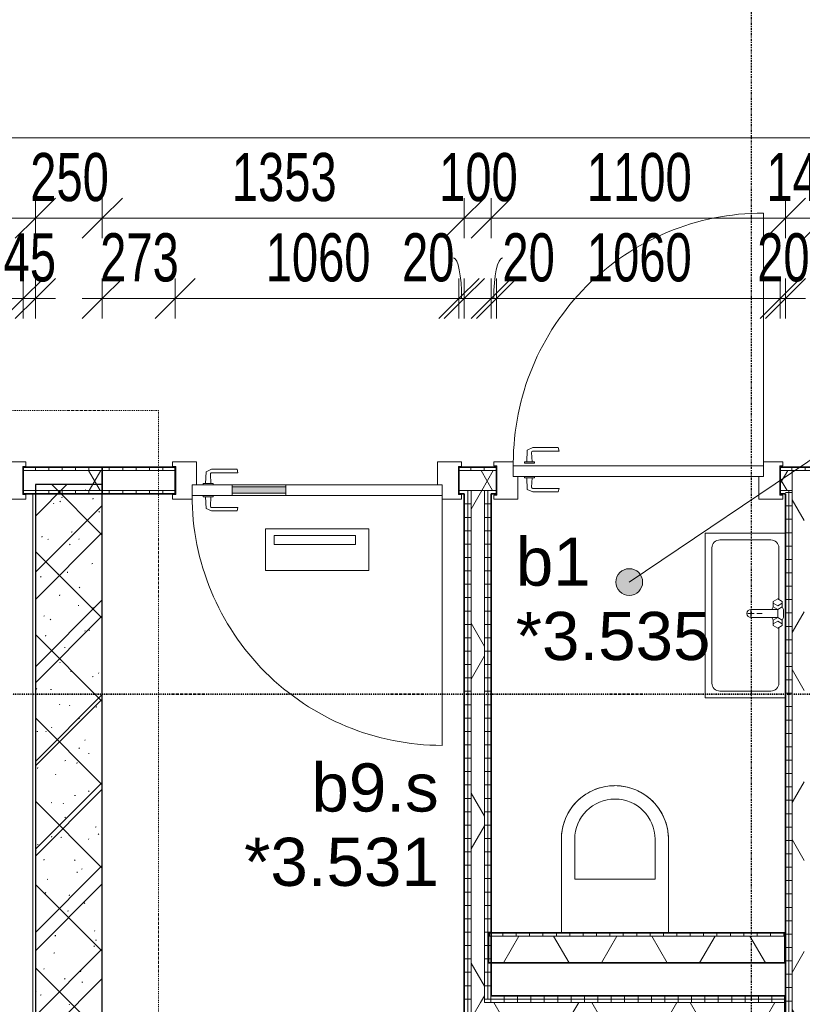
# Model space of a CAD drawing. Header units: millimetres. Extents: x -80560 to 110805, y -11020 to 52719.
# Tile 51 of 145: x 53761 to 56685, y 16143 to 19822. Entities that reach past the tile are written whole.
import ezdxf

# ---------------------------------------------------------------- set-up
doc = ezdxf.new("R2010")
doc.units = ezdxf.units.MM
doc.linetypes.add('CENTER2', pattern=[20, 8, -4, 4, -4])
doc.linetypes.add('DASHDOT2', pattern=[8, 4, -2, 0, -2])
for name, color, linetype, lineweight in [('A-ANNO-DIMS', 211, 'Continuous', 9), ('A-ANNO-DIMS-100', 211, 'Continuous', 9), ('A-AREA-IDEN', 2, 'Continuous', 9), ('A-DETL-GENF', 92, 'Continuous', 18), ('A-DOOR', 31, 'Continuous', 18), ('A-FLOR-OTLN', 51, 'Continuous', 18), ('A-GLAZ', 151, 'Continuous', 18), ('A-GLAZ-IDEN', 152, 'Continuous', 18), ('A-WALL', 113, 'Continuous', 35), ('A-WALL-PATT', 111, 'Continuous', 35), ('G-ANNO-SYMB', 111, 'Continuous', 9), ('I-WALL', 2, 'Continuous', 18), ('P-SANR-FIXT', 6, 'Continuous', 18), ('S-GRID', 1, 'Continuous', 9)]:
    doc.layers.add(name, color=color, linetype=linetype, lineweight=lineweight)
doc.styles.add('Arial', font='arial.ttf', dxfattribs={"height": 180})
doc.styles.add('Arial_5', font='arial.ttf', dxfattribs={"width": 0.7, "height": 180})
doc.dimstyles.new('n3o_1_8', dxfattribs={"dimscale": 304.8, "dimtxt": 183.646692, "dimasz": 0.492126, "dimexe": 0.246063, "dimexo": 0.0625, "dimgap": 0.032808, "dimtad": 1, "dimdec": 0, "dimdsep": 46, "dimtxsty": 'Arial_5', "dimblk1": 'OBLIQUE', "dimblk2": 'OBLIQUE', "dimsah": 1, "dimcen": 0.09, "dimdle": 0.246063, "dimazin": 0, "dimtfac": 1, "dimtdec": 4, "dimtix": 1, "dimtmove": 0, "dimatfit": 3, "dimfxl": 0.246063, "dimfxlon": 1, "dimtvp": 1, "dimtolj": 1, "dimtzin": 0, "dimarcsym": 2})
doc.dimstyles.new('n3o_1_8_1', dxfattribs={"dimscale": 304.8, "dimtxt": 183.646692, "dimasz": 0.492126, "dimexe": 0.246063, "dimexo": 0.0625, "dimgap": 0.032808, "dimtad": 1, "dimdec": 0, "dimdsep": 46, "dimtxsty": 'Arial_5', "dimblk1": 'OBLIQUE', "dimblk2": 'OBLIQUE', "dimsah": 1, "dimcen": 0.09, "dimdle": 0.246063, "dimazin": 0, "dimtfac": 1, "dimtdec": 4, "dimtix": 1, "dimtmove": 1, "dimatfit": 3, "dimfxl": 0.246063, "dimfxlon": 1, "dimtvp": 1, "dimtolj": 1, "dimtzin": 0, "dimarcsym": 2})
doc.dimstyles.new('n3o_1_8_3', dxfattribs={"dimscale": 304.8, "dimtxt": 183.646692, "dimasz": 0.492126, "dimexe": 0.246063, "dimexo": 0.0625, "dimgap": 0.032808, "dimtad": 1, "dimdec": 0, "dimdsep": 46, "dimtxsty": 'Arial_5', "dimblk1": 'OBLIQUE', "dimblk2": 'OBLIQUE', "dimsah": 1, "dimcen": 0.09, "dimdle": 0.246063, "dimazin": 0, "dimtfac": 1, "dimtdec": 4, "dimtix": 1, "dimtmove": 0, "dimatfit": 3, "dimfxl": 0.246063, "dimfxlon": 1, "dimtvp": 1, "dimtolj": 1, "dimtzin": 0, "dimarcsym": 2})
pattern_1 = [(180, (56767.32, 14055.25), (-1e-13, -50), [])]
pattern_2 = [(60, (24894.82, 0), (-274.963, 158.75), []), (120, (24894.82, 0), (-274.963, -158.75), [])]
pattern_3 = [(90, (56021.07, 16075), (-50, 6e-14), [])]
pattern_4 = [(180, (55522.32, 17112.5), (-3e-14, -50), [])]
pattern_5 = [(90, (55346.07, 18050), (-50, -1e-13), [])]
pattern_6 = [(90, (52519.82, 18050), (-50, -2e-13), [])]

# ---------------------------------------------------------------- blocks, each defined once
blk = doc.blocks.new('19112_SW_LeonardoCollege_R2020_rvt-1-DO_03 derde verdieping')
at = {"layer": 'A-WALL-PATT', "lineweight": 5}
h = blk.add_hatch(dxfattribs=at)
h.set_pattern_fill('FP_169', color=10, angle=45, style=0, pattern_type=2)
h.set_pattern_definition([(135, (29175, 14167.5), (-155.563, -155.563), []), (225, (29175, 14167.5), (155.563, -155.563), [])])
h.paths.add_polyline_path([(29175, 10250), (29175, 18085), (28925, 18085), (28925, 10250), (29028.3, 10250)], flags=0)
at = {"layer": 'I-WALL', "color": 50, "lineweight": 25}
for p, q in [((28925, 18085), (28925, 10250)), ((29175, 18085), (28925, 18085)), ((29175, 10250), (29175, 18085))]:
    blk.add_line(p, q, dxfattribs=at)
blk = doc.blocks.new('95251-Leonardo College Leiden_rvt-1-DO_03 derde verdieping')
at = {"layer": 'A-WALL-PATT', "lineweight": 9}
h = blk.add_hatch(dxfattribs=at)
h.set_pattern_fill('FP_184', color=55, style=0, pattern_type=2)
h.set_pattern_definition([(45, (0, 0), (-176.7767, 176.7767), []), (17, (0, 0), (51.37877, 156.87645), [3.353, -159.647, 3.353, -88.647, -134]), (17, (0, 0), (51.37877, 156.87645), [-255, 3.353, -130.647]), (48, (0, 0), (-36.014, 160.26226), [3.353, -158.647, 3.353, -160.647, -132]), (48, (0, 0), (-36.014, 160.26226), [-326, 3.353, -128.647]), (71, (0, 0), (-94.825, 133.12483), [3.353, -156.647, 3.353, -87.247, -131]), (71, (0, 0), (-94.825, 133.12483), [-250.6, 3.353, -127.647])])
h.paths.add_polyline_path([(29050, 14312.5), (29170, 14312.5), (29170, 14362.5), (29175, 14362.5), (29175, 18085), (28925, 18085), (28925, 14362.5), (28930, 14362.5), (28930, 14312.5), (29028.3, 14312.5)], flags=0)
at = {"layer": 'A-WALL', "color": 130, "lineweight": 5}
for p, q in [((28925, 18085), (28925, 14362.5)), ((29175, 18085), (28925, 18085)), ((29175, 14362.5), (29175, 18085))]:
    blk.add_line(p, q, dxfattribs=at)
blk = doc.blocks.new('74_n3o_fonteintje_300x600 - std-2370185-DO_03 derde verdieping')
at = {"layer": 'P-SANR-FIXT'}
for p, q in [((-300, 0), (-300, -300)), ((315, -300), (315, 0)), ((-300, -300), (315, -300))]:
    blk.add_line(p, q, dxfattribs=at)
blk = doc.blocks.new('53_wastafel_300X600 - std-2370183-DO_03 derde verdieping')
at = {"layer": 'P-SANR-FIXT'}
for p, q in [((-300, -300), (-300, 0)), ((-52.4, -25), (-245, -25)), ((-45, -12.2), (-55, -29.5)), ((-55, -29.5), (-45, -46.8)), ((-25, -12.2), (-45, -12.2)), ((-28.4, -29.5), (-38.4, -12.2)), ((-38.4, -46.8), (-28.4, -29.5)), ((-25, -12.2), (-15, -7.2)), ((-15, -29.5), (-25, -12.2)), ((-25, -46.8), (-15, -29.5)), ((-15, -7.2), (15, -7.2)), ((-15, -29.5), (-15, -129.5)), ((15, -29.5), (-15, -29.5)), ((15, -7.2), (25, -12.2)), ((15, -29.5), (25, -12.2)), ((25, -46.8), (15, -29.5)), ((15, -129.5), (15, -29.5)), ((25, -12.2), (45, -12.2)), ((28.4, -29.5), (38.4, -12.2)), ((38.4, -46.8), (28.4, -29.5)), ((45, -12.2), (55, -29.5)), ((55, -29.5), (45, -46.8)), ((260, -25), (52.4, -25)), ((315, 0), (315, -300)), ((-275, -55), (-275, -245)), ((-45, -46.8), (-25, -46.8)), ((-25, -46.8), (-15, -51.8)), ((25, -46.8), (15, -51.8)), ((45, -46.8), (25, -46.8)), ((290, -245), (290, -55)), ((0, -107.5), (0, -87.5)), ((12, -129.5), (-12, -129.5)), ((0, -141.5), (0, -117.5)), ((-245, -275), (260, -275)), ((315, -300), (-300, -300))]:
    blk.add_line(p, q, dxfattribs=at)
for centre, radius, start, end in [((-245, -55), 30, 90, 180), ((260, -55), 30, 0, 90), ((0, -129.5), 15, 180, 0), ((-245, -245), 30, 180, 270), ((260, -245), 30, 270, 360)]:
    blk.add_arc(centre, radius, start, end, dxfattribs=at)
blk = doc.blocks.new('32_n3o_deur_enkel - 90x139_17_K_930_2410x1080_deur vv glasstrook_Deur_ extra kierdichting en valdorpel-34136963-DO_03 derde verdieping')
at = {"layer": 'A-GLAZ'}
for p, q in [((-540, 69.5), (-450, 69.5)), ((-540, 52.5), (-540, 69.5)), ((-528, 52.5), (-540, 52.5)), ((-528, -52.5), (-528, 52.5)), ((-450, 69.5), (-450, -15.5)), ((450, 69.5), (540, 69.5)), ((450, -15.5), (450, 69.5)), ((528, 52.5), (528, -52.5)), ((540, 52.5), (528, 52.5)), ((540, 69.5), (540, 52.5)), ((-540, -52.5), (-528, -52.5)), ((-540, -69.5), (-540, -52.5)), ((-467, -69.5), (-540, -69.5)), ((-467, -55.5), (-467, -69.5)), ((467, -69.5), (467, -55.5)), ((540, -69.5), (467, -69.5)), ((528, -52.5), (540, -52.5)), ((540, -52.5), (540, -69.5))]:
    blk.add_line(p, q, dxfattribs=at)
blk = doc.blocks.new('30_n3o_deur_glasstrook - 40mm_draai_LS-32855232-DO_03 derde verdieping')
at = {"layer": 'A-DOOR'}
blk.add_hatch(color=256, dxfattribs=at).paths.add_polyline_path([(-584, -32), (-584, -8), (-784, -8), (-784, -32)], flags=0)
for p, q in [((-584, 0), (0, 0)), ((0, 0), (0, -40)), ((-934, 0), (-784, 0)), ((-934, -40), (-934, 0)), ((-784, 0), (-784, -40)), ((-584, 0), (-784, 0)), ((-784, -8), (-584, -8)), ((-784, -32), (-784, -8)), ((-584, -32), (-784, -32)), ((-584, -40), (-584, 0)), ((-584, -8), (-584, -32)), ((-784, -40), (-934, -40)), ((-784, -40), (-584, -40)), ((0, -40), (-584, -40)), ((-273.9, -165), (-660.1, -165)), ((-660.1, -165), (-660.1, -320.7)), ((-273.9, -320.7), (-273.9, -165)), ((-323.9, -190), (-626.8, -190)), ((-626.8, -190), (-626.8, -223.3)), ((-323.9, -223.3), (-323.9, -190)), ((-626.8, -223.3), (-323.9, -223.3)), ((-660.1, -320.7), (-273.9, -320.7))]:
    blk.add_line(p, q, dxfattribs=at)
blk = doc.blocks.new('30_n3o_beslag_deurkruk_met_schild - std-887349-DO_03 derde verdieping')
at = {"layer": 'A-DOOR'}
for p, q in [((-10, 5), (-7.8, 48.4)), ((-7.8, 48.4), (12.7, 58)), ((8.3, 39.7), (10, 5)), ((12.7, 58), (108, 58)), ((111, 45), (13.3, 45)), ((108, 58), (111, 45)), ((18.5, 5), (-18.5, 5)), ((-18.5, 5), (-18.5, 0)), ((18.5, 0), (18.5, 5))]:
    blk.add_line(p, q, dxfattribs=at)
at = {"layer": 'A-DOOR', "flags": 128}
blk.add_lwpolyline([(13.3, 45), (11.3, 44.6), (9.6, 43.4), (8.6, 41.7), (8.3, 39.7)], dxfattribs=at)
blk = doc.blocks.new('30_n3o_beslag_deurkruk_met_schild - std-875116-DO_03 derde verdieping')
at = {"layer": 'A-DOOR'}
for p, q in [((-18.5, 0), (-18.5, -5)), ((18.5, -5), (18.5, 0)), ((-18.5, -5), (18.5, -5)), ((-7.8, -48.4), (-10, -5)), ((10, -5), (8.3, -39.7)), ((12.7, -58), (-7.8, -48.4)), ((108, -58), (12.7, -58)), ((13.3, -45), (111, -45)), ((111, -45), (108, -58))]:
    blk.add_line(p, q, dxfattribs=at)
at = {"layer": 'A-DOOR', "flags": 128}
blk.add_lwpolyline([(8.3, -39.7), (8.6, -41.7), (9.6, -43.4), (11.3, -44.6), (13.3, -45)], dxfattribs=at)
blk = doc.blocks.new('00_n3o_symbool_swingangle - std-31742705-DO_03 derde verdieping')
at = {"layer": 'A-DOOR'}
blk.add_line((-415, 0), (-415, 934), dxfattribs=at)
blk.add_arc((-415, 0), 934, 360, 90, dxfattribs=at)
blk = doc.blocks.new('32_n3o_deur_enkel - 90x139_17_K_930_2410x1080-34072155-DO_03 derde verdieping')
at = {"layer": 'A-GLAZ'}
for p, q in [((-467, 69.5), (-540, 69.5)), ((-540, 69.5), (-540, 54.5)), ((-540, 54.5), (-528, 54.5)), ((-528, 54.5), (-528, -54.5)), ((-467, 55.5), (-467, 69.5)), ((540, 69.5), (467, 69.5)), ((467, 69.5), (467, 55.5)), ((528, -54.5), (528, 54.5)), ((528, 54.5), (540, 54.5)), ((540, 54.5), (540, 69.5)), ((-450, -69.5), (-450, 15.5)), ((450, 15.5), (450, -69.5)), ((-528, -54.5), (-540, -54.5)), ((-540, -54.5), (-540, -69.5)), ((-540, -69.5), (-450, -69.5)), ((450, -69.5), (540, -69.5)), ((540, -54.5), (528, -54.5)), ((540, -69.5), (540, -54.5))]:
    blk.add_line(p, q, dxfattribs=at)
blk = doc.blocks.new('30_n3o_deur_dicht - 40mm_draai_LS-31987334-DO_03 derde verdieping')
at = {"layer": 'A-DOOR'}
for p, q in [((0, 40), (-934, 40)), ((-934, 40), (-934, 0)), ((0, 0), (0, 40)), ((-934, 0), (0, 0))]:
    blk.add_line(p, q, dxfattribs=at)
blk = doc.blocks.new('30_n3o_beslag_deurkruk_met_schild - std-V214-DO_03 derde verdieping')
at = {"layer": 'A-DOOR'}
for p, q in [((-10, 5), (-7.8, 48.4)), ((-7.8, 48.4), (12.7, 58)), ((8.3, 39.7), (10, 5)), ((12.7, 58), (108, 58)), ((111, 45), (13.3, 45)), ((108, 58), (111, 45)), ((18.5, 5), (-18.5, 5)), ((-18.5, 5), (-18.5, 0)), ((18.5, 0), (18.5, 5)), ((-18.5, 0), (18.5, 0))]:
    blk.add_line(p, q, dxfattribs=at)
at = {"layer": 'A-DOOR', "flags": 128}
blk.add_lwpolyline([(13.3, 45), (11.3, 44.6), (9.6, 43.4), (8.6, 41.7), (8.3, 39.7)], dxfattribs=at)
blk = doc.blocks.new('00_n3o_symbool_swingangle - std-31745489-DO_03 derde verdieping')
at = {"layer": 'A-DOOR'}
blk.add_line((-415, -10), (-415, -944), dxfattribs=at)
blk.add_arc((-415, -10), 934, 270, 0, dxfattribs=at)
blk = doc.blocks.new('32_n3o_deur_enkel met zijlicht - 90x139_17_K_980_2410x2555_deur volglas_60 min_zs_noodtrap-34331433-DO_03 derde verdieping')
at = {"layer": 'A-GLAZ'}
for p, q in [((-1277.5, 69.5), (-1187.5, 69.5)), ((-1277.5, 52.5), (-1277.5, 69.5)), ((-1265.5, 52.5), (-1277.5, 52.5)), ((-1265.5, -52.5), (-1265.5, 52.5)), ((-1187.5, 69.5), (-1187.5, -15.5)), ((-132.5, 69.5), (-1187.5, 69.5)), ((-132.5, 69.5), (-42.5, 69.5)), ((-132.5, -15.5), (-132.5, 69.5)), ((-42.5, 69.5), (-42.5, -15.5)), ((1187.5, 69.5), (1277.5, 69.5)), ((1187.5, -15.5), (1187.5, 69.5)), ((1265.5, 52.5), (1265.5, -52.5)), ((1277.5, 52.5), (1265.5, 52.5)), ((1277.5, 69.5), (1277.5, 52.5)), ((-1277.5, -52.5), (-1265.5, -52.5)), ((-1277.5, -69.5), (-1277.5, -52.5)), ((-1212.5, -69.5), (-1277.5, -69.5)), ((-1212.5, -39.5), (-1212.5, -69.5)), ((-1212.5, -69.5), (-107.5, -69.5)), ((-107.5, -69.5), (-107.5, -39.5)), ((-67.5, -69.5), (-107.5, -69.5)), ((-67.5, -55.5), (-67.5, -69.5)), ((1212.5, -69.5), (1212.5, -55.5)), ((1277.5, -69.5), (1212.5, -69.5)), ((1265.5, -52.5), (1277.5, -52.5)), ((1277.5, -52.5), (1277.5, -69.5))]:
    blk.add_line(p, q, dxfattribs=at)
blk = doc.blocks.new('74_PF_EHA_wandtoilet - hoogte 390-32003558-DO_03 derde verdieping')
at = {"layer": 'P-SANR-FIXT'}
for p, q in [((-178.1, -56.2), (-178.1, -406.3)), ((221.9, -406.3), (221.9, -56.2)), ((-128.1, -406.3), (-128.1, -256.3)), ((-128.1, -256.3), (171.9, -256.3)), ((171.9, -256.3), (171.9, -406.3))]:
    blk.add_line(p, q, dxfattribs=at)
at = {"layer": 'P-SANR-FIXT', "flags": 128}
for points in [[(21.9, -606.3), (13.9, -606.1), (5.9, -605.6), (-2, -604.8), (-9.9, -603.7), (-17.8, -602.3), (-25.6, -600.5), (-33.4, -598.5), (-41, -596.1), (-48.5, -593.4), (-56, -590.5), (-63.3, -587.2), (-70.4, -583.6), (-77.5, -579.8), (-84.3, -575.7), (-91, -571.3), (-97.5, -566.7), (-103.8, -561.8), (-110, -556.6), (-115.9, -551.2), (-121.6, -545.6), (-127, -539.7), (-132.2, -533.7), (-137.2, -527.4), (-141.9, -521), (-146.4, -514.3), (-150.6, -507.5), (-154.5, -500.5), (-158.1, -493.4), (-161.4, -486.1), (-164.5, -478.7), (-167.2, -471.2), (-169.7, -463.6), (-171.8, -455.9), (-173.7, -448.1), (-175.2, -440.2), (-176.4, -432.3), (-177.3, -424.4), (-177.8, -416.4), (-178.1, -408.4), (-178.1, -406.3)], [(221.9, -406.3), (221.8, -414.2), (221.3, -422.2), (220.5, -430.2), (219.4, -438.1), (217.9, -446), (216.2, -453.8), (214.1, -461.5), (211.8, -469.2), (209.1, -476.7), (206.1, -484.1), (202.9, -491.4), (199.3, -498.6), (195.5, -505.6), (191.4, -512.5), (187, -519.2), (182.3, -525.7), (177.4, -532), (172.3, -538.1), (166.9, -544), (161.3, -549.7), (155.4, -555.2), (149.3, -560.4), (143.1, -565.4), (136.6, -570.1), (130, -574.5), (123.2, -578.7), (116.2, -582.6), (109.1, -586.3), (101.8, -589.6), (94.4, -592.7), (86.9, -595.4), (79.3, -597.9), (71.6, -600), (63.8, -601.8), (55.9, -603.3), (48, -604.5), (40.1, -605.4), (32.1, -606), (24.1, -606.2), (21.9, -606.3)]]:
    blk.add_lwpolyline(points, dxfattribs=at)
at = {"layer": 'P-SANR-FIXT'}
for radius, start, end in [(200, 180, 270), (150, 180, 270), (200, 270, 360), (150, 270, 0)]:
    blk.add_arc((21.9, -406.3), radius, start, end, dxfattribs=at)
blk = doc.blocks.new('01_n3o_symbool_lijn_met_tekst - brandwerend_B60-31157560-DO_03 derde verdieping')
at = {"layer": 'A-DETL-GENF', "color": 3, "linetype": 'DASHDOT2'}
blk.add_line((0, 0), (3510, 0), dxfattribs=at)
blk = doc.blocks.new('01_n3o_symbool_lijn_met_tekst - brandwerend_B60-31157474-DO_03 derde verdieping')
at = {"layer": 'A-DETL-GENF', "color": 3, "linetype": 'DASHDOT2'}
blk.add_line((0, 0), (8362.5, 0), dxfattribs=at)
blk = doc.blocks.new('DIMBLOCK254-DO_03 derde verdieping')
at = {"layer": 'A-ANNO-DIMS-100'}
for p, q in [((51244.8, 19380.5), (51319.8, 19455.5)), ((51244.8, 19455.5), (51244.8, 19305.5)), ((51244.8, 19380.5), (51244.8, 19455.5)), ((68406.3, 19380.5), (68481.3, 19455.5)), ((68406.3, 19455.5), (68406.3, 19305.5)), ((68406.3, 19380.5), (68406.3, 19455.5)), ((51244.8, 19380.5), (51169.8, 19305.5)), ((51244.8, 19380.5), (68406.3, 19380.5)), ((68406.3, 19380.5), (68331.3, 19305.5))]:
    blk.add_line(p, q, dxfattribs=at)
at = {"layer": 'A-ANNO-DIMS-100', "color": 0, "insert": (59585.4, 19624.2), "char_height": 180, "width": 576.368, "attachment_point": 1, "line_spacing_factor": 0.941778, "style": 'Arial_5'}
blk.add_mtext('17162', dxfattribs=at)
blk = doc.blocks.new('_Oblique')
at = {"color": 0, "linetype": 'ByBlock', "lineweight": -2}
blk.add_line((-0.5, -0.5), (0.5, 0.5), dxfattribs=at)
blk = doc.blocks.new('DIMBLOCK273-DO_03 derde verdieping')
at = {"layer": 'A-ANNO-DIMS-100'}
for p, q in [((51219.8, 19080.5), (51294.8, 19155.5)), ((51219.8, 19005.5), (51219.8, 19155.5)), ((53819.8, 19080.5), (53894.8, 19155.5)), ((53819.8, 19005.5), (53819.8, 19155.5)), ((51219.8, 19080.5), (51144.8, 19005.5)), ((51219.8, 19080.5), (53819.8, 19080.5)), ((51219.8, 19080.5), (51219.8, 19005.5)), ((53819.8, 19080.5), (53744.8, 19005.5)), ((53819.8, 19080.5), (53819.8, 19005.5))]:
    blk.add_line(p, q, dxfattribs=at)
at = {"layer": 'A-ANNO-DIMS-100', "color": 0, "insert": (52327.7, 19324.2), "char_height": 180, "width": 461.094, "attachment_point": 1, "line_spacing_factor": 0.941778, "style": 'Arial_5'}
blk.add_mtext('2600', dxfattribs=at)
blk = doc.blocks.new('DIMBLOCK274-DO_03 derde verdieping')
at = {"layer": 'A-ANNO-DIMS-100'}
for p, q in [((53819.8, 19080.5), (53894.8, 19155.5)), ((53819.8, 19005.5), (53819.8, 19155.5)), ((54069.8, 19080.5), (54144.8, 19155.5)), ((54069.8, 19005.5), (54069.8, 19155.5)), ((53819.8, 19080.5), (53744.8, 19005.5)), ((53819.8, 19080.5), (54069.8, 19080.5)), ((53819.8, 19080.5), (53819.8, 19005.5)), ((54069.8, 19080.5), (53994.8, 19005.5)), ((54069.8, 19080.5), (54069.8, 19005.5))]:
    blk.add_line(p, q, dxfattribs=at)
at = {"layer": 'A-ANNO-DIMS-100', "color": 0, "insert": (53800.7, 19324.2), "char_height": 180, "width": 345.821, "attachment_point": 1, "line_spacing_factor": 0.941778, "style": 'Arial_5'}
blk.add_mtext('250', dxfattribs=at)
blk = doc.blocks.new('DIMBLOCK275-DO_03 derde verdieping')
at = {"layer": 'A-ANNO-DIMS-100'}
for p, q in [((54069.8, 19080.5), (54144.8, 19155.5)), ((54069.8, 19005.5), (54069.8, 19155.5)), ((55422.3, 19080.5), (55497.3, 19155.5)), ((55422.3, 19005.5), (55422.3, 19155.5)), ((54069.8, 19080.5), (53994.8, 19005.5)), ((54069.8, 19080.5), (55422.3, 19080.5)), ((54069.8, 19080.5), (54069.8, 19005.5)), ((55422.3, 19080.5), (55347.3, 19005.5)), ((55422.3, 19080.5), (55422.3, 19005.5))]:
    blk.add_line(p, q, dxfattribs=at)
at = {"layer": 'A-ANNO-DIMS-100', "color": 0, "insert": (54553.9, 19324.2), "char_height": 180, "width": 461.094, "attachment_point": 1, "line_spacing_factor": 0.941778, "style": 'Arial_5'}
blk.add_mtext('1353', dxfattribs=at)
blk = doc.blocks.new('DIMBLOCK276-DO_03 derde verdieping')
at = {"layer": 'A-ANNO-DIMS-100'}
for p, q in [((55422.3, 19080.5), (55497.3, 19155.5)), ((55422.3, 19005.5), (55422.3, 19155.5)), ((55522.3, 19080.5), (55597.3, 19155.5)), ((55522.3, 19005.5), (55522.3, 19155.5)), ((55422.3, 19080.5), (55347.3, 19005.5)), ((55422.3, 19080.5), (55522.3, 19080.5)), ((55422.3, 19080.5), (55422.3, 19005.5)), ((55522.3, 19080.5), (55447.3, 19005.5)), ((55522.3, 19080.5), (55522.3, 19005.5))]:
    blk.add_line(p, q, dxfattribs=at)
at = {"layer": 'A-ANNO-DIMS-100', "color": 0, "insert": (55328.2, 19324.2), "char_height": 180, "width": 345.821, "attachment_point": 1, "line_spacing_factor": 0.941778, "style": 'Arial_5'}
blk.add_mtext('100', dxfattribs=at)
blk = doc.blocks.new('DIMBLOCK277-DO_03 derde verdieping')
at = {"layer": 'A-ANNO-DIMS-100'}
for p, q in [((55522.3, 19080.5), (55597.3, 19155.5)), ((55522.3, 19005.5), (55522.3, 19155.5)), ((56622.3, 19080.5), (56697.3, 19155.5)), ((56622.3, 19005.5), (56622.3, 19155.5)), ((55522.3, 19080.5), (55447.3, 19005.5)), ((55522.3, 19080.5), (56622.3, 19080.5)), ((55522.3, 19080.5), (55522.3, 19005.5)), ((56622.3, 19080.5), (56547.3, 19005.5)), ((56622.3, 19080.5), (56622.3, 19005.5))]:
    blk.add_line(p, q, dxfattribs=at)
at = {"layer": 'A-ANNO-DIMS-100', "color": 0, "insert": (55880.2, 19324.2), "char_height": 180, "width": 461.094, "attachment_point": 1, "line_spacing_factor": 0.941778, "style": 'Arial_5'}
blk.add_mtext('1100', dxfattribs=at)
blk = doc.blocks.new('DIMBLOCK278-DO_03 derde verdieping')
at = {"layer": 'A-ANNO-DIMS-100'}
for p, q in [((56622.3, 19080.5), (56697.3, 19155.5)), ((56622.3, 19005.5), (56622.3, 19155.5)), ((56767.3, 19080.5), (56842.3, 19155.5)), ((56767.3, 19005.5), (56767.3, 19155.5)), ((56622.3, 19080.5), (56547.3, 19005.5)), ((56622.3, 19080.5), (56767.3, 19080.5)), ((56622.3, 19080.5), (56622.3, 19005.5)), ((56767.3, 19080.5), (56692.3, 19005.5)), ((56767.3, 19080.5), (56767.3, 19005.5))]:
    blk.add_line(p, q, dxfattribs=at)
at = {"layer": 'A-ANNO-DIMS-100', "color": 0, "insert": (56550.7, 19324.2), "char_height": 180, "width": 345.821, "attachment_point": 1, "line_spacing_factor": 0.941778, "style": 'Arial_5'}
blk.add_mtext('145', dxfattribs=at)
blk = doc.blocks.new('DIMBLOCK458-DO_03 derde verdieping')
at = {"layer": 'A-ANNO-DIMS-100'}
for p, q in [((55522.3, 18780.5), (55597.3, 18855.5)), ((55522.3, 18705.5), (55522.3, 18855.5)), ((55542.3, 18780.5), (55617.3, 18855.5)), ((55542.3, 18705.5), (55542.3, 18855.5)), ((55447.3, 18780.5), (55542.3, 18780.5)), ((55522.3, 18780.5), (55447.3, 18705.5)), ((55542.3, 18780.5), (55467.3, 18705.5)), ((55522.3, 18780.5), (55522.3, 18705.5)), ((55542.3, 18780.5), (55542.3, 18705.5))]:
    blk.add_line(p, q, dxfattribs=at)
blk.add_ellipse((55564.6, 18780.5), major_axis=(0, 151.3), ratio=0.213535, start_param=0, end_param=1.570796, dxfattribs=at)
at = {"layer": 'A-ANNO-DIMS-100', "color": 0, "insert": (55564.6, 19024.2), "char_height": 180, "width": 230.547, "attachment_point": 1, "line_spacing_factor": 0.941778, "style": 'Arial_5'}
blk.add_mtext('20', dxfattribs=at)
blk = doc.blocks.new('DIMBLOCK459-DO_03 derde verdieping')
at = {"layer": 'A-ANNO-DIMS-100'}
for p, q in [((55542.3, 18780.5), (55617.3, 18855.5)), ((55542.3, 18705.5), (55542.3, 18855.5)), ((56602.3, 18780.5), (56677.3, 18855.5)), ((56602.3, 18705.5), (56602.3, 18855.5)), ((55542.3, 18780.5), (55467.3, 18705.5)), ((55542.3, 18780.5), (56602.3, 18780.5)), ((55542.3, 18780.5), (55542.3, 18705.5)), ((56602.3, 18780.5), (56527.3, 18705.5)), ((56602.3, 18780.5), (56602.3, 18705.5))]:
    blk.add_line(p, q, dxfattribs=at)
at = {"layer": 'A-ANNO-DIMS-100', "color": 0, "insert": (55880.2, 19024.2), "char_height": 180, "width": 461.094, "attachment_point": 1, "line_spacing_factor": 0.941778, "style": 'Arial_5'}
blk.add_mtext('1060', dxfattribs=at)
blk = doc.blocks.new('DIMBLOCK460-DO_03 derde verdieping')
at = {"layer": 'A-ANNO-DIMS-100'}
for p, q in [((56602.3, 18780.5), (56677.3, 18855.5)), ((56602.3, 18705.5), (56602.3, 18855.5)), ((56622.3, 18780.5), (56697.3, 18855.5)), ((56622.3, 18705.5), (56622.3, 18855.5)), ((56602.3, 18780.5), (56527.3, 18705.5)), ((56622.3, 18780.5), (56547.3, 18705.5)), ((56602.3, 18780.5), (56697.3, 18780.5)), ((56602.3, 18780.5), (56602.3, 18705.5)), ((56622.3, 18780.5), (56622.3, 18705.5))]:
    blk.add_line(p, q, dxfattribs=at)
at = {"layer": 'A-ANNO-DIMS-100', "color": 0, "insert": (56516.3, 19024.2), "char_height": 180, "width": 230.547, "attachment_point": 1, "line_spacing_factor": 0.941778, "style": 'Arial_5'}
blk.add_mtext('20', dxfattribs=at)
blk = doc.blocks.new('DIMBLOCK461-DO_03 derde verdieping')
at = {"layer": 'A-ANNO-DIMS-100'}
for p, q in [((54069.8, 18780.5), (54144.8, 18855.5)), ((54069.8, 18705.5), (54069.8, 18855.5)), ((54342.3, 18780.5), (54417.3, 18855.5)), ((54342.3, 18705.5), (54342.3, 18855.5)), ((53994.8, 18780.5), (54342.3, 18780.5)), ((54069.8, 18780.5), (53994.8, 18705.5)), ((54069.8, 18780.5), (54069.8, 18705.5)), ((54342.3, 18780.5), (54267.3, 18705.5)), ((54342.3, 18780.5), (54342.3, 18705.5))]:
    blk.add_line(p, q, dxfattribs=at)
at = {"layer": 'A-ANNO-DIMS-100', "color": 0, "insert": (54062, 19024.2), "char_height": 180, "width": 345.821, "attachment_point": 1, "line_spacing_factor": 0.941778, "style": 'Arial_5'}
blk.add_mtext('273', dxfattribs=at)
blk = doc.blocks.new('DIMBLOCK462-DO_03 derde verdieping')
at = {"layer": 'A-ANNO-DIMS-100'}
for p, q in [((54342.3, 18780.5), (54417.3, 18855.5)), ((54342.3, 18705.5), (54342.3, 18855.5)), ((55402.3, 18780.5), (55477.3, 18855.5)), ((55402.3, 18705.5), (55402.3, 18855.5)), ((54342.3, 18780.5), (54267.3, 18705.5)), ((54342.3, 18780.5), (55402.3, 18780.5)), ((54342.3, 18780.5), (54342.3, 18705.5)), ((55402.3, 18780.5), (55327.3, 18705.5)), ((55402.3, 18780.5), (55402.3, 18705.5))]:
    blk.add_line(p, q, dxfattribs=at)
at = {"layer": 'A-ANNO-DIMS-100', "color": 0, "insert": (54680.2, 19024.2), "char_height": 180, "width": 461.094, "attachment_point": 1, "line_spacing_factor": 0.941778, "style": 'Arial_5'}
blk.add_mtext('1060', dxfattribs=at)
blk = doc.blocks.new('DIMBLOCK463-DO_03 derde verdieping')
at = {"layer": 'A-ANNO-DIMS-100'}
for p, q in [((55402.3, 18780.5), (55477.3, 18855.5)), ((55402.3, 18705.5), (55402.3, 18855.5)), ((55422.3, 18780.5), (55497.3, 18855.5)), ((55422.3, 18705.5), (55422.3, 18855.5)), ((55402.3, 18780.5), (55327.3, 18705.5)), ((55422.3, 18780.5), (55347.3, 18705.5)), ((55402.3, 18780.5), (55497.3, 18780.5)), ((55402.3, 18780.5), (55402.3, 18705.5)), ((55422.3, 18780.5), (55422.3, 18705.5))]:
    blk.add_line(p, q, dxfattribs=at)
blk.add_ellipse((55381.8, 18780.5), major_axis=(0, 151.3), ratio=0.201528, start_param=4.712389, end_param=6.283185, dxfattribs=at)
at = {"layer": 'A-ANNO-DIMS-100', "color": 0, "insert": (55189.7, 19024.2), "char_height": 180, "width": 230.547, "attachment_point": 1, "line_spacing_factor": 0.941778, "style": 'Arial_5'}
blk.add_mtext('20', dxfattribs=at)
blk = doc.blocks.new('DIMBLOCK465-DO_03 derde verdieping')
at = {"layer": 'A-ANNO-DIMS-100'}
for p, q in [((51239.8, 18780.5), (51314.8, 18855.5)), ((51239.8, 18705.5), (51239.8, 18855.5)), ((53774.8, 18780.5), (53849.8, 18855.5)), ((53774.8, 18705.5), (53774.8, 18855.5)), ((51239.8, 18780.5), (51164.8, 18705.5)), ((51239.8, 18780.5), (53774.8, 18780.5)), ((51239.8, 18780.5), (51239.8, 18705.5)), ((53774.8, 18780.5), (53699.8, 18705.5)), ((53774.8, 18780.5), (53774.8, 18705.5))]:
    blk.add_line(p, q, dxfattribs=at)
at = {"layer": 'A-ANNO-DIMS-100', "color": 0, "insert": (52315.2, 19024.2), "char_height": 180, "width": 461.094, "attachment_point": 1, "line_spacing_factor": 0.941778, "style": 'Arial_5'}
blk.add_mtext('2535', dxfattribs=at)
blk = doc.blocks.new('DIMBLOCK466-DO_03 derde verdieping')
at = {"layer": 'A-ANNO-DIMS-100'}
for p, q in [((53774.8, 18780.5), (53849.8, 18855.5)), ((53774.8, 18705.5), (53774.8, 18855.5)), ((53819.8, 18780.5), (53894.8, 18855.5)), ((53819.8, 18705.5), (53819.8, 18855.5)), ((53774.8, 18780.5), (53699.8, 18705.5)), ((53819.8, 18780.5), (53744.8, 18705.5)), ((53774.8, 18780.5), (53894.8, 18780.5)), ((53774.8, 18780.5), (53774.8, 18705.5)), ((53819.8, 18780.5), (53819.8, 18705.5))]:
    blk.add_line(p, q, dxfattribs=at)
at = {"layer": 'A-ANNO-DIMS-100', "color": 0, "insert": (53701.3, 19024.2), "char_height": 180, "width": 230.547, "attachment_point": 1, "line_spacing_factor": 0.941778, "style": 'Arial_5'}
blk.add_mtext('45', dxfattribs=at)

msp = doc.modelspace()

# ---------------------------------------------------------------- hatches: boundary and pattern name
at = {"layer": 'A-AREA-IDEN'}
h = msp.add_hatch(color=256, dxfattribs=at)
edge = h.paths.add_edge_path(flags=0)
edge.add_arc((56038.3, 17720.7), 50, 0, 360)
at = {"layer": 'A-WALL-PATT', "lineweight": 18}
h = msp.add_hatch(dxfattribs=at)
h.set_pattern_fill('FP_84', color=256, angle=90, style=0, pattern_type=2)
h.set_pattern_definition(pattern_6)
h.paths.add_polyline_path([(53923.1, 18137.5), (54069.8, 18137.5), (54069.8, 18150), (53774.8, 18150), (53774.8, 18137.5)], flags=0)
h.paths.add_polyline_path([(51239.8, 18137.5), (51239.8, 18150), (50969.8, 18150), (50969.8, 18137.5)], flags=0)
h = msp.add_hatch(dxfattribs=at)
h.set_pattern_fill('FP_41', color=256, angle=90, style=0, pattern_type=2)
h.set_pattern_definition(pattern_5)
h.paths.add_polyline_path([(56622.3, 18137.5), (56742.3, 18137.5), (56742.3, 18150), (56602.3, 18150), (56602.3, 18137.5)], flags=0)
h.paths.add_polyline_path([(55402.3, 18137.5), (55542.3, 18137.5), (55542.3, 18150), (55402.3, 18150)], flags=0)
h.paths.add_polyline_path([(54069.8, 18137.5), (54342.3, 18137.5), (54342.3, 18150), (54069.8, 18150)], flags=0)
h = msp.add_hatch(dxfattribs=at)
h.set_pattern_fill('FP_2', color=256, style=0, pattern_type=2)
h.set_pattern_definition(pattern_2)
h.paths.add_polyline_path([(54069.8, 18062.5), (54069.8, 18137.5), (53774.8, 18137.5), (53774.8, 18062.5), (53923.1, 18062.5)], flags=0)
h.paths.add_polyline_path([(51239.8, 18062.5), (51239.8, 18137.5), (50969.8, 18137.5), (50969.8, 18062.5)], flags=0)
h = msp.add_hatch(dxfattribs=at)
h.set_pattern_fill('FP_2', color=256, style=0, pattern_type=2)
h.set_pattern_definition(pattern_2)
h.paths.add_polyline_path([(56647.3, 18062.5), (56647.3, 18137.5), (56602.3, 18137.5), (56602.3, 18062.5), (56634.8, 18062.5)], flags=0)
h.paths.add_polyline_path([(55434.8, 18062.5), (55542.3, 18062.5), (55542.3, 18137.5), (55402.3, 18137.5), (55402.3, 18062.5)], flags=0)
h.paths.add_polyline_path([(54342.3, 18062.5), (54342.3, 18137.5), (54069.8, 18137.5), (54069.8, 18062.5), (54216.8, 18062.5)], flags=0)
h = msp.add_hatch(dxfattribs=at)
h.set_pattern_fill('FP_2', color=256, style=0, pattern_type=2)
h.set_pattern_definition(pattern_2)
h.paths.add_polyline_path([(56647.3, 9960.5), (56692.3, 9960.5), (56692.3, 18137.5), (56647.3, 18137.5), (56647.3, 10255.6)], flags=0)
h = msp.add_hatch(dxfattribs=at)
h.set_pattern_fill('FP_84', color=256, angle=90, style=0, pattern_type=2)
h.set_pattern_definition(pattern_6)
h.paths.add_polyline_path([(53923.1, 18050), (54069.8, 18050), (54069.8, 18062.5), (53774.8, 18062.5), (53774.8, 18050)], flags=0)
h.paths.add_polyline_path([(50969.8, 18050), (51239.8, 18050), (51239.8, 18062.5), (50969.8, 18062.5)], flags=0)
h = msp.add_hatch(dxfattribs=at)
h.set_pattern_fill('FP_41', color=256, angle=90, style=0, pattern_type=2)
h.set_pattern_definition(pattern_5)
h.paths.add_polyline_path([(55542.3, 18050), (55542.3, 18062.5), (55509.8, 18062.5), (55509.8, 18050), (55522.3, 18050)], flags=0)
h.paths.add_polyline_path([(56622.3, 18050), (56622.3, 18062.5), (56602.3, 18062.5), (56602.3, 18050)], flags=0)
h.paths.add_polyline_path([(55422.3, 18050), (55434.8, 18050), (55434.8, 18062.5), (55402.3, 18062.5), (55402.3, 18050)], flags=0)
h.paths.add_polyline_path([(54342.3, 18050), (54342.3, 18062.5), (54069.8, 18062.5), (54069.8, 18050), (54216.8, 18050)], flags=0)
h = msp.add_hatch(dxfattribs=at)
h.set_pattern_fill('FP_39', color=256, angle=90, style=0, pattern_type=2)
h.set_pattern_definition(pattern_4)
h.paths.add_polyline_path([(55434.8, 16087.5), (55434.8, 18050), (55422.3, 18050), (55422.3, 16087.5)], flags=0)
h = msp.add_hatch(dxfattribs=at)
h.set_pattern_fill('FP_39', color=256, angle=90, style=0, pattern_type=2)
h.set_pattern_definition(pattern_4)
h.paths.add_polyline_path([(55434.8, 16100), (55447.3, 16100), (55447.3, 18062.5), (55434.8, 18062.5), (55434.8, 16175)], flags=0)
h = msp.add_hatch(dxfattribs=at)
h.set_pattern_fill('FP_2', color=256, style=0, pattern_type=2)
h.set_pattern_definition(pattern_2)
h.paths.add_polyline_path([(55497.3, 16150), (55497.3, 18062.5), (55447.3, 18062.5), (55447.3, 16150)], flags=0)
h = msp.add_hatch(dxfattribs=at)
h.set_pattern_fill('FP_39', color=256, angle=90, style=0, pattern_type=2)
h.set_pattern_definition(pattern_4)
h.paths.add_polyline_path([(55497.3, 16162.5), (55509.8, 16162.5), (55509.8, 18062.5), (55497.3, 18062.5), (55497.3, 16175)], flags=0)
h = msp.add_hatch(dxfattribs=at)
h.set_pattern_fill('FP_39', color=256, angle=90, style=0, pattern_type=2)
h.set_pattern_definition(pattern_4)
h.paths.add_polyline_path([(55509.8, 16175), (55522.3, 16175), (55522.3, 18050), (55509.8, 18050), (55509.8, 16254.4)], flags=0)
h = msp.add_hatch(dxfattribs=at)
h.set_pattern_fill('FP_30', color=256, angle=90, style=0, pattern_type=2)
h.set_pattern_definition(pattern_1)
h.paths.add_polyline_path([(56622.3, 9960.5), (56634.8, 9960.5), (56634.8, 18062.5), (56622.3, 18062.5), (56622.3, 10255.6)], flags=0)
h = msp.add_hatch(dxfattribs=at)
h.set_pattern_fill('FP_30', color=256, angle=90, style=0, pattern_type=2)
h.set_pattern_definition(pattern_1)
h.paths.add_polyline_path([(56634.8, 9960.5), (56647.3, 9960.5), (56647.3, 18062.5), (56634.8, 18062.5), (56634.8, 10255.6)], flags=0)
h = msp.add_hatch(dxfattribs=at)
h.set_pattern_fill('FP_77', color=256, angle=-270, style=0, pattern_type=2)
h.set_pattern_definition([(270, (56066.07, 16410), (50, 9e-14), [])])
h.paths.add_polyline_path([(56619.8, 16397.5), (56619.8, 16410), (55512.3, 16410), (55512.3, 16397.5), (56566.2, 16397.5)], flags=0)
h = msp.add_hatch(dxfattribs=at)
h.set_pattern_fill('FP_2', color=256, style=0, pattern_type=2)
h.set_pattern_definition(pattern_2)
h.paths.add_polyline_path([(56619.8, 16297.5), (56619.8, 16397.5), (55512.3, 16397.5), (55512.3, 16297.5), (56566.2, 16297.5)], flags=0)
h = msp.add_hatch(dxfattribs=at)
h.set_pattern_fill('FP_38', color=256, angle=90, style=0, pattern_type=2)
h.set_pattern_definition(pattern_3)
h.paths.add_polyline_path([(56619.8, 16150), (56619.8, 16162.5), (55497.3, 16162.5), (55497.3, 16150), (55978.8, 16150)], flags=0)
h = msp.add_hatch(dxfattribs=at)
h.set_pattern_fill('FP_38', color=256, angle=90, style=0, pattern_type=2)
h.set_pattern_definition(pattern_3)
h.paths.add_polyline_path([(55978.8, 16162.5), (56619.8, 16162.5), (56619.8, 16175), (55509.8, 16175), (55509.8, 16162.5)], flags=0)
h = msp.add_hatch(dxfattribs=at)
h.set_pattern_fill('FP_2', color=256, style=0, pattern_type=2)
h.set_pattern_definition(pattern_2)
h.paths.add_polyline_path([(55447.3, 16100), (56619.8, 16100), (56619.8, 16150), (55447.3, 16150)], flags=0)

# ---------------------------------------------------------------- linework, layer by layer
at = {"layer": 'A-AREA-IDEN'}
msp.add_line((56038.3, 17720.7), (57559.4, 18744.9), dxfattribs=at)
msp.add_circle((56038.3, 17720.7), 50, dxfattribs=at)
at = {"layer": 'A-FLOR-OTLN'}
for p, q in [((53772.8, 18085), (53774.8, 18085)), ((53809.8, 18050), (53809.8, 14230))]:
    msp.add_line(p, q, dxfattribs=at)
at = {"layer": 'A-WALL', "lineweight": 18}
for p, q in [((53774.8, 18137.5), (54069.8, 18137.5)), ((54069.8, 18137.5), (54342.3, 18137.5)), ((55402.3, 18137.5), (55542.3, 18137.5)), ((57367.3, 18137.5), (56602.3, 18137.5)), ((56647.3, 18137.5), (56647.3, 9960.5)), ((53774.8, 18062.5), (54069.8, 18062.5)), ((54069.8, 18062.5), (54342.3, 18062.5)), ((55402.3, 18062.5), (55542.3, 18062.5)), ((55434.8, 16087.5), (55434.8, 18062.5)), ((55447.3, 16100), (55447.3, 18062.5)), ((55497.3, 16150), (55497.3, 18062.5)), ((55509.8, 16162.5), (55509.8, 18062.5)), ((56602.3, 18062.5), (56647.3, 18062.5)), ((56634.8, 9960.5), (56634.8, 18062.5)), ((56619.8, 16397.5), (55512.3, 16397.5)), ((56619.8, 16162.5), (55509.8, 16162.5)), ((56619.8, 16150), (55497.3, 16150))]:
    msp.add_line(p, q, dxfattribs=at)
at = {"layer": 'G-ANNO-SYMB', "linetype": 'DASHDOT2', "lineweight": 35}
msp.add_line((33883.5, 17302.3), (90250.9, 17302.3), dxfattribs=at)
at = {"layer": 'I-WALL', "lineweight": 35}
for p, q in [((54069.8, 18150), (53774.8, 18150)), ((53774.8, 18150), (53774.8, 18050)), ((54342.3, 18150), (54069.8, 18150)), ((54069.8, 18150), (54069.8, 18050)), ((54069.8, 18050), (54069.8, 18150)), ((54342.3, 18050), (54342.3, 18150)), ((55542.3, 18150), (55402.3, 18150)), ((55402.3, 18150), (55402.3, 18050)), ((55542.3, 18050), (55542.3, 18150)), ((56602.3, 18150), (56602.3, 18050)), ((57367.3, 18150), (56602.3, 18150)), ((53774.8, 18050), (54069.8, 18050)), ((54069.8, 18050), (54342.3, 18050)), ((55402.3, 18050), (55422.3, 18050)), ((55422.3, 18050), (55422.3, 16075)), ((55522.3, 16175), (55522.3, 18050)), ((55522.3, 18050), (55542.3, 18050)), ((56602.3, 18050), (56622.3, 18050)), ((56622.3, 18050), (56622.3, 9960.5)), ((56619.8, 16410), (55512.3, 16410)), ((55512.3, 16410), (55512.3, 16297.5)), ((56619.8, 16297.5), (56619.8, 16410)), ((55512.3, 16297.5), (56619.8, 16297.5)), ((56619.8, 16175), (55522.3, 16175)), ((56619.8, 16075), (56619.8, 16175))]:
    msp.add_line(p, q, dxfattribs=at)
at = {"layer": 'S-GRID', "linetype": 'CENTER2', "lineweight": 25}
msp.add_line((56494.8, 4383.3), (56494.8, 52119.1), dxfattribs=at)

# ---------------------------------------------------------------- block references
at = {"color": 250, "lineweight": 5}
for name in ['19112_SW_LeonardoCollege_R2020_rvt-1-DO_03 derde verdieping', '95251-Leonardo College Leiden_rvt-1-DO_03 derde verdieping']:
    msp.add_blockref(name, (24894.8, 0), dxfattribs=at)
at = {"layer": 'A-DETL-GENF', "color": 3, "linetype": 'DASHDOT2'}
msp.add_blockref('01_n3o_symbool_lijn_met_tekst - brandwerend_B60-31157560-DO_03 derde verdieping', (50769.8, 18362.5), dxfattribs=at)
at = {"layer": 'A-DETL-GENF', "color": 3, "linetype": 'DASHDOT2', "rotation": 90}
msp.add_blockref('01_n3o_symbool_lijn_met_tekst - brandwerend_B60-31157474-DO_03 derde verdieping', (54279.8, 10000), dxfattribs=at)
at = {"layer": 'A-DOOR', "rotation": 180}
for name, p in [('00_n3o_symbool_swingangle - std-31745489-DO_03 derde verdieping', (56124.3, 18155.5)), ('00_n3o_symbool_swingangle - std-31742705-DO_03 derde verdieping', (54924.3, 18044.5))]:
    msp.add_blockref(name, p, dxfattribs=at)
at = {"layer": 'A-DOOR'}
for name, p in [('30_n3o_beslag_deurkruk_met_schild - std-V214-DO_03 derde verdieping', (55665.3, 18165.5)), ('30_n3o_beslag_deurkruk_met_schild - std-887349-DO_03 derde verdieping', (54465.3, 18084.5)), ('30_n3o_deur_dicht - 40mm_draai_LS-31987334-DO_03 derde verdieping', (56539.3, 18115.5)), ('30_n3o_beslag_deurkruk_met_schild - std-875116-DO_03 derde verdieping', (55665.3, 18115.5)), ('30_n3o_deur_glasstrook - 40mm_draai_LS-32855232-DO_03 derde verdieping', (55339.3, 18084.5)), ('30_n3o_beslag_deurkruk_met_schild - std-875116-DO_03 derde verdieping', (54465.3, 18044.5))]:
    msp.add_blockref(name, p, dxfattribs=at)
at = {"layer": 'A-GLAZ'}
for name, p in [('32_n3o_deur_enkel met zijlicht - 90x139_17_K_980_2410x2555_deur volglas_60 min_zs_noodtrap-34331433-DO_03 derde verdieping', (52507.3, 18100)), ('32_n3o_deur_enkel - 90x139_17_K_930_2410x1080_deur vv glasstrook_Deur_ extra kierdichting en valdorpel-34136963-DO_03 derde verdieping', (54872.3, 18100)), ('32_n3o_deur_enkel - 90x139_17_K_930_2410x1080-34072155-DO_03 derde verdieping', (56072.3, 18100))]:
    msp.add_blockref(name, p, dxfattribs=at)
at = {"layer": 'P-SANR-FIXT'}
for name, p, rotation in [('74_n3o_fonteintje_300x600 - std-2370185-DO_03 derde verdieping', (56622.3, 17603.3), 269.9999999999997), ('53_wastafel_300X600 - std-2370183-DO_03 derde verdieping', (56622.3, 17603.3), 269.9999999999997), ('74_PF_EHA_wandtoilet - hoogte 390-32003558-DO_03 derde verdieping', (56006.7, 16353.7), 180)]:
    msp.add_blockref(name, p, dxfattribs=dict(at, rotation=rotation))

# ---------------------------------------------------------------- texts
at = {"layer": 'A-GLAZ-IDEN', "lineweight": 9, "char_height": 180, "attachment_point": 1, "style": 'Arial'}
for s, insert, width in [('b1', (55614.6, 17887.2), 336.709), ('*3.535', (55614.6, 17609.4), 865.822), ('b9.s', (54851.3, 17043.2), 561.181), ('*3.531', (54600, 16765.4), 865.822)]:
    msp.add_mtext(s, dxfattribs=dict(at, insert=insert, width=width))

# ---------------------------------------------------------------- dimensions: what is measured, and where the dimension line sits
at = {"layer": 'A-ANNO-DIMS'}
for base, p1, p2, dimstyle, override, picture, middle in [((68406.3189632, 19380.5066917), (51244.8189632, 19455.5066917), (68406.3189632, 19455.5066917), 'n3o_1_8', {"dimpost": '<>', "dimfxl": 17161.5}, 'DIMBLOCK254-DO_03 derde verdieping', (59825.5689632, 19482.40983)), ((53819.8, 19080.5), (51219.8, 19005.5), (53819.8, 19005.5), 'n3o_1_8', {"dimpost": '<>', "dimfxl": 2600}, 'DIMBLOCK273-DO_03 derde verdieping', (52519.8, 19182.4)), ((54069.8, 19080.5), (53819.8, 19005.5), (54069.8, 19005.5), 'n3o_1_8', {"dimpost": '<>', "dimfxl": 250}, 'DIMBLOCK274-DO_03 derde verdieping', (53944.8, 19182.4)), ((55422.3189632, 19080.5066917), (54069.8189632, 19005.5066917), (55422.3189632, 19005.5066917), 'n3o_1_8', {"dimpost": '<>', "dimfxl": 1352.5}, 'DIMBLOCK275-DO_03 derde verdieping', (54746.0689632, 19182.4712215)), ((55522.3, 19080.5), (55422.3, 19005.5), (55522.3, 19005.5), 'n3o_1_8', {"dimpost": '<>', "dimfxl": 100}, 'DIMBLOCK276-DO_03 derde verdieping', (55472.3, 19182.4)), ((56622.3, 19080.5), (55522.3, 19005.5), (56622.3, 19005.5), 'n3o_1_8', {"dimpost": '<>', "dimfxl": 1100}, 'DIMBLOCK277-DO_03 derde verdieping', (56072.3, 19182.4)), ((56767.3, 19080.5), (56622.3, 19005.5), (56767.3, 19005.5), 'n3o_1_8', {"dimpost": '<>', "dimfxl": 145}, 'DIMBLOCK278-DO_03 derde verdieping', (56694.8, 19182.4)), ((53774.8, 18780.5), (51239.8, 18705.5), (53774.8, 18705.5), 'n3o_1_8_3', {"dimpost": '<>', "dimfxl": 2535}, 'DIMBLOCK465-DO_03 derde verdieping', (52507.3, 18882.5)), ((53819.8, 18780.5), (53774.8, 18705.5), (53819.8, 18705.5), 'n3o_1_8_3', {"dimpost": '<>', "dimfxl": 45}, 'DIMBLOCK466-DO_03 derde verdieping', (53797.3, 18882)), ((54342.3189632, 18780.5066917), (54069.8189632, 18705.5066917), (54342.3189632, 18705.5066917), 'n3o_1_8_3', {"dimpost": '<>', "dimfxl": 272.5}, 'DIMBLOCK461-DO_03 derde verdieping', (54206.0689632, 18882.4712215)), ((55402.3, 18780.5), (54342.3, 18705.5), (55402.3, 18705.5), 'n3o_1_8_3', {"dimpost": '<>', "dimfxl": 1060}, 'DIMBLOCK462-DO_03 derde verdieping', (54872.3, 18882.4)), ((56602.3, 18780.5), (55542.3, 18705.5), (56602.3, 18705.5), 'n3o_1_8_3', {"dimpost": '<>', "dimfxl": 1060}, 'DIMBLOCK459-DO_03 derde verdieping', (56072.3, 18882.4)), ((56622.3, 18780.5), (56602.3, 18705.5), (56622.3, 18705.5), 'n3o_1_8_3', {"dimpost": '<>', "dimfxl": 20}, 'DIMBLOCK460-DO_03 derde verdieping', (56612.3, 18882.4))]:
    dim = msp.add_linear_dim(base=base, p1=p1, p2=p2, dimstyle=dimstyle, override=override, dxfattribs=at)
    dim.commit()
    dim.dimension.update_dxf_attribs({"geometry": picture, "text_midpoint": middle})
for base, p1, p2, picture, middle in [((55422.3, 18780.5), (55402.3, 18705.5), (55422.3, 18705.5), 'DIMBLOCK463-DO_03 derde verdieping', (55305, 18904.2)), ((55542.3, 18780.5), (55522.3, 18705.5), (55542.3, 18705.5), 'DIMBLOCK458-DO_03 derde verdieping', (55679.9, 18904.2))]:
    dim = msp.add_linear_dim(base=base, p1=p1, p2=p2, dimstyle='n3o_1_8_1', override={"dimpost": '<>', "dimfxl": 20}, dxfattribs=at)
    dim.commit()
    dim.dimension.update_dxf_attribs({"geometry": picture, "text_midpoint": middle, "dimtype": 160})

doc.saveas('drawing.dxf')
